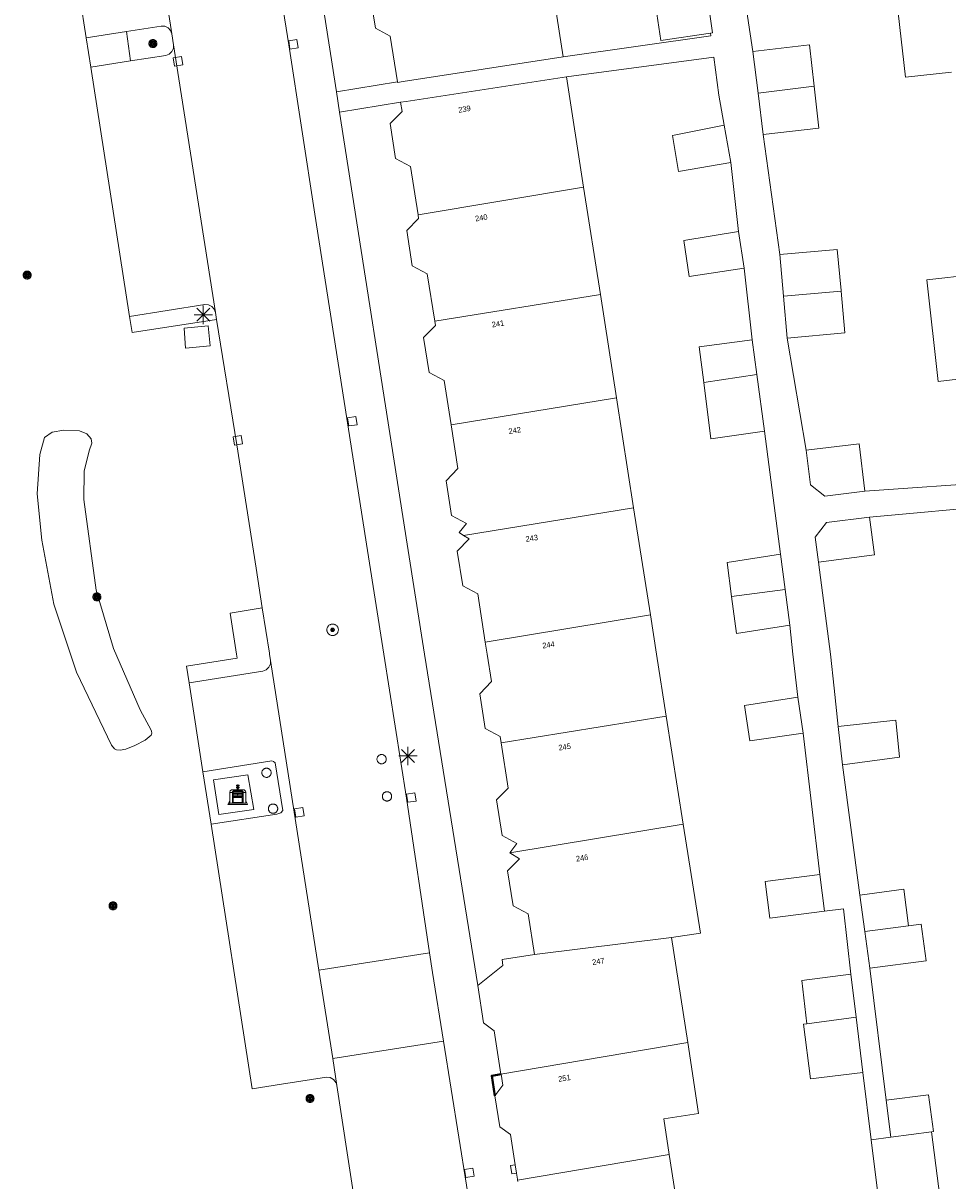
# Model space of a CAD drawing. Header units: metres. Extents: x 135779 to 137489, y 452643 to 455118.
# Tile 89 of 256: x 136139 to 136189, y 453372 to 453434. Entities that reach past the tile are written whole.
import ezdxf
from ezdxf.enums import TextEntityAlignment as Align

# ---------------------------------------------------------------- set-up
doc = ezdxf.new("R2010")
doc.units = ezdxf.units.M
for name, color, linetype, lineweight in [('KTop_BAK_Afval apart plaats', 96, 'Continuous', 13), ('KTop_BTD_Groenvoorziening', 62, 'Continuous', 13), ('KTop_NAR_Huisnummer tijdelijk (t)', 7, 'Continuous', 13), ('KTop_OTD_Gesloten verharding', 15, 'Continuous', 13), ('KTop_PAL_Afsluitpaal', 222, 'Continuous', 13), ('KTop_PAL_Lichtmast', 40, 'Continuous', 13), ('KTop_PND_Grondvlaksituatie van BAG-pand [tachy]', 1, 'Continuous', 13), ('KTop_PND_Pandscheiding', 40, 'Continuous', 13), ('KTop_PUT_Inspectie- of rioolput', 15, 'Continuous', 13), ('KTop_PUT_Kolk', 15, 'Continuous', 13), ('KTop_SHD_Muur', 15, 'Continuous', 13), ('KTop_SHD_Muur (l)', 15, 'Continuous', 40), ('KTop_VGO_Boom', 92, 'Continuous', 13), ('KTop_WGD_Parkeervlak', 251, 'Continuous', 13), ('KTop_WGD_Rijbaan_Lokale weg', 251, 'Continuous', 13), ('KTop_WGD_Rijbaan_Lokale weg_verkeersdrempel', 40, 'Continuous', 13), ('KTop_WGD_Voetpad', 251, 'Continuous', 13), ('KTop_WGD_Voetpad_achterpad', 251, 'Continuous', 13)]:
    doc.layers.add(name, color=color, linetype=linetype, lineweight=lineweight)
doc.styles.add('Style-ROVUCURSIEF', font='ROVUCURSIEF.shx')

# ---------------------------------------------------------------- blocks, each defined once
blk = doc.blocks.new('BAK_Afval_apart_plaats')
at = {"layer": 'KTop_BAK_Afval apart plaats'}
for p, q in [((-0.43, 0.141), (-0.425, 0.168)), ((-0.43, 0.118), (-0.43, 0.141)), ((-0.29, 0.118), (-0.43, 0.118)), ((-0.43, 0.118), (-0.43, -0.457)), ((-0.29, 0.118), (-0.43, 0.118)), ((-0.425, 0.168), (-0.416, 0.193)), ((-0.416, 0.193), (-0.403, 0.215)), ((-0.403, 0.215), (-0.384, 0.24)), ((-0.384, 0.24), (-0.364, 0.258)), ((-0.364, 0.258), (-0.342, 0.272)), ((-0.342, 0.272), (0, 0.272)), ((-0.282, 0.167), (-0.29, 0.146)), ((-0.282, 0.167), (-0.29, 0.146)), ((-0.29, 0.146), (-0.29, 0.118)), ((-0.29, 0.146), (-0.29, 0.118)), ((-0.29, -0.429), (-0.29, 0.118)), ((-0.29, 0.118), (-0.29, -0.429)), ((-0.273, 0.186), (-0.282, 0.167)), ((-0.273, 0.186), (-0.282, 0.167)), ((-0.248, 0.217), (-0.273, 0.186)), ((-0.248, 0.217), (-0.273, 0.186)), ((0.248, 0.217), (-0.248, 0.217)), ((0.248, 0.217), (-0.248, 0.217)), ((-0.242, 0.081), (-0.242, 0.153)), ((-0.242, 0.153), (0.242, 0.153)), ((0.242, 0.081), (-0.242, 0.081)), ((-0.242, 0.034), (-0.242, 0.081)), ((-0.242, 0.081), (0.242, 0.081)), ((-0.242, -0.059), (-0.242, 0.034)), ((-0.242, 0.034), (0.242, 0.034)), ((0.242, 0.034), (-0.242, 0.034)), ((-0.073, 0.513), (-0.072, 0.515)), ((-0.073, 0.513), (-0.073, 0.49)), ((-0.072, 0.511), (-0.073, 0.513)), ((-0.072, 0.511), (-0.073, 0.513)), ((-0.073, 0.49), (-0.072, 0.488)), ((-0.073, 0.399), (-0.073, 0.376)), ((-0.072, 0.397), (-0.073, 0.399)), ((-0.073, 0.376), (-0.072, 0.374)), ((-0.072, 0.515), (-0.071, 0.516)), ((-0.07, 0.51), (-0.072, 0.511)), ((-0.07, 0.51), (-0.072, 0.511)), ((-0.072, 0.488), (-0.07, 0.486)), ((-0.07, 0.396), (-0.072, 0.397)), ((-0.072, 0.374), (-0.07, 0.373)), ((-0.071, 0.516), (-0.07, 0.517)), ((-0.07, 0.517), (-0.067, 0.519)), ((-0.069, 0.509), (-0.07, 0.51)), ((-0.069, 0.509), (-0.07, 0.51)), ((-0.07, 0.486), (-0.069, 0.485)), ((-0.069, 0.395), (-0.07, 0.396)), ((-0.07, 0.373), (-0.069, 0.371)), ((-0.066, 0.507), (-0.069, 0.509)), ((-0.066, 0.507), (-0.069, 0.509)), ((-0.069, 0.485), (-0.066, 0.484)), ((-0.066, 0.394), (-0.069, 0.395)), ((-0.069, 0.371), (-0.066, 0.37)), ((-0.067, 0.519), (-0.065, 0.52)), ((-0.063, 0.506), (-0.066, 0.507)), ((-0.063, 0.506), (-0.066, 0.507)), ((-0.066, 0.484), (-0.063, 0.483)), ((-0.063, 0.392), (-0.066, 0.394)), ((-0.066, 0.37), (-0.063, 0.369)), ((-0.065, 0.52), (-0.061, 0.521)), ((-0.059, 0.505), (-0.063, 0.506)), ((-0.059, 0.505), (-0.063, 0.506)), ((-0.063, 0.483), (-0.059, 0.482)), ((-0.059, 0.391), (-0.063, 0.392)), ((-0.063, 0.369), (-0.059, 0.368)), ((-0.061, 0.521), (-0.055, 0.523)), ((-0.054, 0.504), (-0.059, 0.505)), ((-0.054, 0.504), (-0.059, 0.505)), ((-0.059, 0.482), (-0.054, 0.481)), ((-0.054, 0.39), (-0.059, 0.391)), ((-0.059, 0.368), (-0.054, 0.367)), ((-0.055, 0.523), (-0.049, 0.524)), ((-0.048, 0.503), (-0.054, 0.504)), ((-0.048, 0.503), (-0.054, 0.504)), ((-0.054, 0.481), (-0.048, 0.48)), ((-0.048, 0.389), (-0.054, 0.39)), ((-0.054, 0.367), (-0.048, 0.366)), ((-0.049, 0.524), (-0.043, 0.525)), ((-0.043, 0.502), (-0.048, 0.503)), ((-0.043, 0.502), (-0.048, 0.503)), ((-0.048, 0.48), (-0.043, 0.479)), ((-0.043, 0.388), (-0.048, 0.389)), ((-0.048, 0.366), (-0.043, 0.365)), ((-0.043, 0.525), (-0.035, 0.526)), ((-0.036, 0.501), (-0.043, 0.502)), ((-0.036, 0.501), (-0.043, 0.502)), ((-0.043, 0.479), (-0.036, 0.478)), ((-0.036, 0.388), (-0.043, 0.388)), ((-0.043, 0.365), (-0.036, 0.364)), ((-0.03, 0.501), (-0.036, 0.501)), ((-0.03, 0.501), (-0.036, 0.501)), ((-0.036, 0.478), (-0.03, 0.478)), ((-0.03, 0.387), (-0.036, 0.388)), ((-0.036, 0.364), (-0.03, 0.364)), ((-0.035, 0.526), (-0.029, 0.527)), ((-0.021, 0.5), (-0.03, 0.501)), ((-0.021, 0.5), (-0.03, 0.501)), ((-0.03, 0.478), (-0.028, 0.478)), ((-0.021, 0.387), (-0.03, 0.387)), ((-0.03, 0.364), (-0.028, 0.364)), ((-0.029, 0.527), (-0.023, 0.527)), ((-0.028, 0.478), (-0.021, 0.477)), ((-0.028, 0.468), (-0.028, 0.478)), ((-0.028, 0.478), (-0.021, 0.477)), ((-0.028, 0.4), (-0.028, 0.468)), ((-0.028, 0.468), (-0.021, 0.468)), ((-0.021, 0.468), (-0.028, 0.468)), ((-0.021, 0.4), (-0.028, 0.4)), ((-0.028, 0.364), (-0.021, 0.363)), ((-0.028, 0.355), (-0.028, 0.364)), ((-0.028, 0.364), (-0.021, 0.363)), ((-0.028, 0.272), (-0.028, 0.355)), ((-0.028, 0.355), (-0.021, 0.354)), ((-0.021, 0.354), (-0.028, 0.355)), ((0.028, 0.272), (-0.028, 0.272)), ((-0.023, 0.527), (-0.013, 0.528)), ((-0.014, 0.5), (-0.021, 0.5)), ((-0.014, 0.5), (-0.021, 0.5)), ((-0.021, 0.477), (-0.014, 0.477)), ((-0.021, 0.477), (-0.014, 0.477)), ((-0.021, 0.468), (-0.014, 0.468)), ((-0.014, 0.468), (-0.021, 0.468)), ((-0.014, 0.399), (-0.021, 0.4)), ((-0.014, 0.386), (-0.021, 0.387)), ((-0.021, 0.363), (-0.014, 0.363)), ((-0.021, 0.363), (-0.014, 0.363)), ((-0.021, 0.354), (-0.014, 0.354)), ((-0.014, 0.354), (-0.021, 0.354)), ((0, 0.5), (-0.014, 0.5)), ((0, 0.5), (-0.014, 0.5)), ((-0.014, 0.477), (0, 0.477)), ((-0.014, 0.477), (0, 0.477)), ((-0.014, 0.468), (0, 0.468)), ((0, 0.468), (-0.014, 0.468)), ((0, 0.399), (-0.014, 0.399)), ((0, 0.386), (-0.014, 0.386)), ((-0.014, 0.363), (0, 0.363)), ((-0.014, 0.363), (0, 0.363)), ((-0.014, 0.354), (0, 0.354)), ((0, 0.354), (-0.014, 0.354)), ((-0.013, 0.528), (-0.005, 0.528)), ((-0.005, 0.528), (0, 0.528)), ((0, 0.528), (0.005, 0.528)), ((0, 0.5), (0, 0.477)), ((0, 0.477), (0, 0.5)), ((0, 0.477), (0, 0.5)), ((0, 0.5), (0.014, 0.5)), ((0.014, 0.5), (0, 0.5)), ((0.014, 0.477), (0, 0.477)), ((0, 0.477), (0.014, 0.477)), ((0.014, 0.468), (0, 0.468)), ((0, 0.468), (0, 0.399)), ((0, 0.468), (0, 0.399)), ((0.014, 0.468), (0, 0.468)), ((0, 0.399), (0.014, 0.399)), ((0, 0.363), (0, 0.386)), ((0, 0.363), (0, 0.386)), ((0, 0.386), (0.014, 0.386)), ((0.014, 0.363), (0, 0.363)), ((0, 0.363), (0.014, 0.363)), ((0, 0.354), (0.014, 0.354)), ((0, 0.272), (0, 0.354)), ((0, 0.354), (0, 0.272)), ((0.014, 0.354), (0, 0.354)), ((0, 0.272), (0.342, 0.272)), ((0.028, 0.272), (0, 0.272)), ((0, 0.272), (0.028, 0.272)), ((0.005, 0.528), (0.013, 0.528)), ((0.013, 0.528), (0.023, 0.527)), ((0.014, 0.5), (0.021, 0.5)), ((0.021, 0.5), (0.014, 0.5)), ((0.021, 0.477), (0.014, 0.477)), ((0.014, 0.477), (0.021, 0.477)), ((0.021, 0.468), (0.014, 0.468)), ((0.021, 0.468), (0.014, 0.468)), ((0.014, 0.399), (0.021, 0.4)), ((0.014, 0.386), (0.021, 0.387)), ((0.021, 0.363), (0.014, 0.363)), ((0.014, 0.363), (0.021, 0.363)), ((0.014, 0.354), (0.021, 0.354)), ((0.021, 0.354), (0.014, 0.354)), ((0.021, 0.5), (0.03, 0.501)), ((0.03, 0.501), (0.021, 0.5)), ((0.028, 0.478), (0.021, 0.477)), ((0.021, 0.477), (0.028, 0.478)), ((0.021, 0.468), (0.028, 0.468)), ((0.028, 0.468), (0.021, 0.468)), ((0.028, 0.468), (0.021, 0.468)), ((0.021, 0.4), (0.028, 0.4)), ((0.021, 0.387), (0.03, 0.387)), ((0.028, 0.364), (0.021, 0.363)), ((0.021, 0.363), (0.028, 0.364)), ((0.021, 0.354), (0.028, 0.355)), ((0.028, 0.355), (0.021, 0.354)), ((0.023, 0.527), (0.029, 0.527)), ((0.03, 0.478), (0.028, 0.478)), ((0.028, 0.478), (0.028, 0.468)), ((0.028, 0.4), (0.028, 0.468)), ((0.03, 0.364), (0.028, 0.364)), ((0.028, 0.364), (0.028, 0.355)), ((0.028, 0.355), (0.028, 0.272)), ((0.029, 0.527), (0.035, 0.526)), ((0.03, 0.501), (0.036, 0.501)), ((0.036, 0.501), (0.03, 0.501)), ((0.036, 0.478), (0.03, 0.478)), ((0.03, 0.387), (0.036, 0.388)), ((0.036, 0.364), (0.03, 0.364)), ((0.035, 0.526), (0.043, 0.525)), ((0.036, 0.501), (0.043, 0.502)), ((0.043, 0.502), (0.036, 0.501)), ((0.043, 0.479), (0.036, 0.478)), ((0.036, 0.388), (0.043, 0.388)), ((0.043, 0.365), (0.036, 0.364)), ((0.043, 0.525), (0.049, 0.524)), ((0.043, 0.502), (0.048, 0.503)), ((0.048, 0.503), (0.043, 0.502)), ((0.048, 0.48), (0.043, 0.479)), ((0.043, 0.388), (0.048, 0.389)), ((0.048, 0.366), (0.043, 0.365)), ((0.048, 0.503), (0.054, 0.504)), ((0.054, 0.504), (0.048, 0.503)), ((0.054, 0.481), (0.048, 0.48)), ((0.048, 0.389), (0.054, 0.39)), ((0.054, 0.367), (0.048, 0.366)), ((0.049, 0.524), (0.055, 0.523)), ((0.054, 0.504), (0.059, 0.505)), ((0.059, 0.505), (0.054, 0.504)), ((0.059, 0.482), (0.054, 0.481)), ((0.054, 0.39), (0.059, 0.391)), ((0.059, 0.368), (0.054, 0.367)), ((0.055, 0.523), (0.061, 0.521)), ((0.059, 0.505), (0.063, 0.506)), ((0.063, 0.506), (0.059, 0.505)), ((0.063, 0.483), (0.059, 0.482)), ((0.059, 0.391), (0.063, 0.392)), ((0.063, 0.369), (0.059, 0.368)), ((0.061, 0.521), (0.065, 0.52)), ((0.063, 0.506), (0.066, 0.507)), ((0.066, 0.507), (0.063, 0.506)), ((0.066, 0.484), (0.063, 0.483)), ((0.063, 0.392), (0.066, 0.394)), ((0.066, 0.37), (0.063, 0.369)), ((0.065, 0.52), (0.067, 0.519)), ((0.066, 0.507), (0.069, 0.509)), ((0.069, 0.509), (0.066, 0.507)), ((0.069, 0.485), (0.066, 0.484)), ((0.066, 0.394), (0.069, 0.395)), ((0.069, 0.371), (0.066, 0.37)), ((0.067, 0.519), (0.07, 0.517)), ((0.069, 0.509), (0.07, 0.51)), ((0.07, 0.51), (0.069, 0.509)), ((0.07, 0.486), (0.069, 0.485)), ((0.069, 0.395), (0.07, 0.396)), ((0.07, 0.373), (0.069, 0.371)), ((0.07, 0.517), (0.071, 0.516)), ((0.07, 0.51), (0.072, 0.511)), ((0.072, 0.511), (0.07, 0.51)), ((0.072, 0.488), (0.07, 0.486)), ((0.07, 0.396), (0.072, 0.397)), ((0.072, 0.374), (0.07, 0.373)), ((0.071, 0.516), (0.072, 0.515)), ((0.072, 0.515), (0.073, 0.513)), ((0.072, 0.511), (0.073, 0.513)), ((0.073, 0.513), (0.072, 0.511)), ((0.073, 0.49), (0.072, 0.488)), ((0.072, 0.397), (0.073, 0.399)), ((0.073, 0.376), (0.072, 0.374)), ((0.073, 0.513), (0.073, 0.49)), ((0.073, 0.399), (0.073, 0.376)), ((0.242, 0.153), (0.242, 0.081)), ((0.242, 0.081), (0.242, 0.034)), ((0.242, 0.034), (0.242, -0.059)), ((0.273, 0.186), (0.248, 0.217)), ((0.273, 0.186), (0.248, 0.217)), ((0.282, 0.167), (0.273, 0.186)), ((0.282, 0.167), (0.273, 0.186)), ((0.29, 0.146), (0.282, 0.167)), ((0.29, 0.146), (0.282, 0.167)), ((0.29, 0.118), (0.29, 0.146)), ((0.29, 0.118), (0.29, 0.146)), ((0.43, 0.118), (0.29, 0.118)), ((0.29, 0.118), (0.29, -0.429)), ((0.43, 0.118), (0.29, 0.118)), ((0.29, -0.429), (0.29, 0.118)), ((0.342, 0.272), (0.364, 0.258)), ((0.364, 0.258), (0.384, 0.24)), ((0.384, 0.24), (0.403, 0.215)), ((0.403, 0.215), (0.416, 0.193)), ((0.416, 0.193), (0.425, 0.168)), ((0.425, 0.168), (0.43, 0.141)), ((0.43, 0.141), (0.43, 0.118)), ((0.43, -0.457), (0.43, 0.118)), ((-0.528, -0.528), (-0.43, -0.332)), ((0.528, -0.528), (-0.528, -0.528)), ((-0.43, -0.332), (-0.43, -0.457)), ((-0.43, -0.457), (0.43, -0.457)), ((-0.43, -0.457), (0.43, -0.457)), ((0.29, -0.429), (-0.29, -0.429)), ((-0.29, -0.429), (0.29, -0.429)), ((0.242, -0.059), (-0.242, -0.059)), ((-0.242, -0.059), (-0.242, -0.092)), ((0.242, -0.059), (-0.242, -0.059)), ((-0.242, -0.092), (0.242, -0.092)), ((-0.242, -0.11), (-0.242, -0.092)), ((-0.242, -0.092), (0.242, -0.092)), ((0.242, -0.11), (-0.242, -0.11)), ((0.242, -0.11), (-0.242, -0.11)), ((-0.242, -0.147), (0.242, -0.147)), ((-0.242, -0.41), (-0.242, -0.147)), ((0.242, -0.41), (-0.242, -0.41)), ((0.242, -0.11), (0.242, -0.059)), ((0.242, -0.092), (0.242, -0.11)), ((0.242, -0.092), (0.242, -0.11)), ((0.242, -0.147), (0.242, -0.41)), ((0.43, -0.457), (0.43, -0.332)), ((0.43, -0.332), (0.528, -0.528))]:
    blk.add_line(p, q, dxfattribs=at)
at = {"layer": 'KTop_BAK_Afval apart plaats', "flags": 128}
blk.add_lwpolyline([(0.029, 0.413), (0.035, 0.412), (0.043, 0.411), (0.049, 0.41), (0.055, 0.409), (0.061, 0.407), (0.065, 0.406), (0.067, 0.405), (0.07, 0.403), (0.071, 0.402), (0.072, 0.401), (0.073, 0.399), (0.072, 0.397), (0.07, 0.396), (0.069, 0.395), (0.066, 0.394), (0.063, 0.392), (0.059, 0.391), (0.054, 0.39), (0.048, 0.389), (0.043, 0.388), (0.036, 0.388), (0.03, 0.387), (0.021, 0.387), (0.014, 0.386), (0, 0.386), (-0.014, 0.386), (-0.021, 0.387), (-0.03, 0.387), (-0.036, 0.388), (-0.043, 0.388), (-0.048, 0.389), (-0.054, 0.39), (-0.059, 0.391), (-0.063, 0.392), (-0.066, 0.394), (-0.069, 0.395), (-0.07, 0.396), (-0.072, 0.397), (-0.073, 0.399), (-0.072, 0.401), (-0.071, 0.402), (-0.07, 0.403), (-0.067, 0.405), (-0.065, 0.406), (-0.061, 0.407), (-0.055, 0.409), (-0.049, 0.41), (-0.043, 0.411), (-0.035, 0.412), (-0.029, 0.413), (-0.028, 0.413), (-0.028, 0.4), (-0.021, 0.4), (-0.014, 0.399), (0, 0.399), (0.014, 0.399), (0.021, 0.4), (0.028, 0.4), (0.028, 0.413), (0.029, 0.413), (0.028, 0.413)], dxfattribs=at)
at = {"layer": 'KTop_BAK_Afval apart plaats'}
for p in [(0, 0), (-0.43, -0.457)]:
    blk.add_point(p, dxfattribs=at)
blk = doc.blocks.new('PAL_Lichtmast')
at = {"layer": 'KTop_PAL_Lichtmast'}
for p, q in [((-0.354, -0.354), (0.354, 0.354)), ((0.354, -0.354), (-0.354, 0.354)), ((0, -0.5), (0, 0.5)), ((-0.5, 0), (0.5, 0))]:
    blk.add_line(p, q, dxfattribs=at)
blk = doc.blocks.new('PAL_Afsluitpaal')
at = {"layer": 'KTop_PAL_Afsluitpaal', "flags": 128}
blk.add_lwpolyline([(0.25, 0), (0.249, 0.026), (0.245, 0.052), (0.238, 0.077), (0.228, 0.102), (0.217, 0.125), (0.202, 0.147), (0.186, 0.167), (0.167, 0.186), (0.147, 0.202), (0.125, 0.217), (0.102, 0.228), (0.077, 0.238), (0.052, 0.245), (0.026, 0.249), (0, 0.25), (-0.026, 0.249), (-0.052, 0.245), (-0.077, 0.238), (-0.102, 0.228), (-0.125, 0.217), (-0.147, 0.202), (-0.167, 0.186), (-0.186, 0.167), (-0.202, 0.147), (-0.217, 0.125), (-0.228, 0.102), (-0.238, 0.077), (-0.245, 0.052), (-0.249, 0.026), (-0.25, 0), (-0.249, -0.026), (-0.245, -0.052), (-0.238, -0.077), (-0.228, -0.102), (-0.217, -0.125), (-0.202, -0.147), (-0.186, -0.167), (-0.167, -0.186), (-0.147, -0.202), (-0.125, -0.217), (-0.102, -0.228), (-0.077, -0.238), (-0.052, -0.245), (-0.026, -0.249), (0, -0.25), (0.026, -0.249), (0.052, -0.245), (0.077, -0.238), (0.102, -0.228), (0.125, -0.217), (0.147, -0.202), (0.167, -0.186), (0.186, -0.167), (0.202, -0.147), (0.217, -0.125), (0.228, -0.102), (0.238, -0.077), (0.245, -0.052), (0.249, -0.026), (0.25, 0)], dxfattribs=at)
blk = doc.blocks.new('PUT_Inspectie-_of_rioolput')
at = {"layer": 'KTop_PUT_Inspectie- of rioolput', "flags": 128}
for points in [[(0.31, 0), (0.308, 0.032), (0.303, 0.064), (0.294, 0.095), (0.283, 0.126), (0.268, 0.155), (0.25, 0.182), (0.23, 0.207), (0.207, 0.23), (0.182, 0.25), (0.154, 0.268), (0.126, 0.283), (0.095, 0.294), (0.064, 0.303), (0.032, 0.308), (0, 0.309), (-0.032, 0.308), (-0.064, 0.303), (-0.096, 0.294), (-0.126, 0.283), (-0.155, 0.268), (-0.182, 0.25), (-0.207, 0.23), (-0.23, 0.207), (-0.25, 0.182), (-0.268, 0.154), (-0.283, 0.126), (-0.294, 0.095), (-0.303, 0.064), (-0.308, 0.032), (-0.309, 0), (-0.308, -0.032), (-0.303, -0.064), (-0.294, -0.096), (-0.283, -0.126), (-0.268, -0.155), (-0.25, -0.182), (-0.23, -0.207), (-0.207, -0.23), (-0.182, -0.25), (-0.155, -0.268), (-0.126, -0.283), (-0.096, -0.294), (-0.064, -0.303), (-0.032, -0.308), (0, -0.309), (0.032, -0.308), (0.064, -0.303), (0.095, -0.294), (0.126, -0.283), (0.155, -0.268), (0.182, -0.25), (0.207, -0.23), (0.23, -0.207), (0.25, -0.182), (0.268, -0.155), (0.283, -0.126), (0.294, -0.096), (0.303, -0.064), (0.308, -0.032), (0.31, 0)], [(0.095, 0), (0.094, 0.009), (0.092, 0.019), (0.09, 0.029), (0.086, 0.038), (0.082, 0.047), (0.076, 0.055), (0.07, 0.063), (0.063, 0.07), (0.055, 0.076), (0.047, 0.082), (0.038, 0.086), (0.029, 0.09), (0.019, 0.092), (0.009, 0.094), (0, 0.094), (-0.01, 0.094), (-0.02, 0.092), (-0.029, 0.09), (-0.039, 0.086), (-0.048, 0.082), (-0.056, 0.076), (-0.064, 0.07), (-0.071, 0.063), (-0.077, 0.055), (-0.082, 0.047), (-0.087, 0.038), (-0.09, 0.029), (-0.093, 0.019), (-0.094, 0.009), (-0.095, 0), (-0.094, -0.01), (-0.093, -0.02), (-0.09, -0.029), (-0.087, -0.039), (-0.082, -0.048), (-0.077, -0.056), (-0.071, -0.064), (-0.064, -0.071), (-0.056, -0.077), (-0.047, -0.082), (-0.039, -0.087), (-0.029, -0.09), (-0.02, -0.093), (-0.01, -0.094), (0, -0.095), (0.009, -0.094), (0.019, -0.093), (0.029, -0.09), (0.038, -0.087), (0.047, -0.082), (0.055, -0.077), (0.063, -0.071), (0.07, -0.064), (0.076, -0.056), (0.082, -0.047), (0.086, -0.039), (0.09, -0.029), (0.092, -0.02), (0.094, -0.01), (0.095, 0)], [(0.035, 0), (0.034, 0.003), (0.034, 0.007), (0.033, 0.01), (0.031, 0.014), (0.03, 0.017), (0.028, 0.02), (0.026, 0.023), (0.023, 0.026), (0.02, 0.028), (0.017, 0.03), (0.014, 0.031), (0.01, 0.033), (0.007, 0.034), (0.003, 0.034), (0, 0.034), (-0.004, 0.034), (-0.007, 0.034), (-0.011, 0.033), (-0.014, 0.031), (-0.018, 0.03), (-0.021, 0.028), (-0.023, 0.026), (-0.026, 0.023), (-0.028, 0.02), (-0.03, 0.017), (-0.032, 0.014), (-0.033, 0.01), (-0.034, 0.007), (-0.035, 0.003), (-0.035, 0), (-0.035, -0.004), (-0.034, -0.007), (-0.033, -0.011), (-0.032, -0.014), (-0.03, -0.018), (-0.028, -0.021), (-0.026, -0.023), (-0.023, -0.026), (-0.021, -0.028), (-0.017, -0.03), (-0.014, -0.032), (-0.011, -0.033), (-0.007, -0.034), (-0.004, -0.035), (0, -0.035), (0.003, -0.035), (0.007, -0.034), (0.01, -0.033), (0.014, -0.032), (0.017, -0.03), (0.02, -0.028), (0.023, -0.026), (0.026, -0.023), (0.028, -0.021), (0.03, -0.017), (0.031, -0.014), (0.033, -0.011), (0.034, -0.007), (0.034, -0.004), (0.035, 0)], [(0.01, 0.02), (0.007, 0.02), (0.005, 0.021), (0.003, 0.022), (0.001, 0.022), (-0.001, 0.022), (-0.004, 0.022), (-0.006, 0.021), (-0.008, 0.02), (-0.01, 0.019), (-0.012, 0.018), (-0.014, 0.017), (-0.016, 0.015), (-0.017, 0.013), (-0.019, 0.012), (-0.02, 0.009), (-0.021, 0.007), (-0.022, 0.005), (-0.022, 0.003), (-0.022, 0.001), (-0.022, -0.001), (-0.022, -0.004), (-0.022, -0.006), (-0.021, -0.008), (-0.02, -0.01), (-0.019, -0.012), (-0.017, -0.014), (-0.016, -0.016), (-0.014, -0.017), (-0.012, -0.019), (-0.01, -0.02), (-0.008, -0.021), (-0.006, -0.022), (-0.003, -0.022), (-0.001, -0.022), (0.001, -0.022), (0.003, -0.022), (0.005, -0.022), (0.008, -0.021), (0.01, -0.02), (0.012, -0.019), (0.014, -0.017), (0.015, -0.016), (0.017, -0.014), (0.018, -0.012), (0.02, -0.01), (0.02, -0.008), (0.021, -0.006), (0.022, -0.003), (0.022, -0.001), (0.022, 0.001), (0.022, 0.003), (0.021, 0.005), (0.02, 0.008), (0.019, 0.01), (0.018, 0.012), (0.017, 0.014), (0.015, 0.015), (0.013, 0.017), (0.012, 0.018), (0.01, 0.02)]]:
    blk.add_lwpolyline(points, dxfattribs=at)
blk = doc.blocks.new('PUT_Kolk')
at = {"layer": 'KTop_PUT_Kolk', "flags": 128}
blk.add_lwpolyline([(0.225, -0.225), (0.225, 0.225), (-0.225, 0.225), (-0.225, -0.225), (0.225, -0.225)], dxfattribs=at)
blk = doc.blocks.new('VGO_Boom')
at = {"layer": 'KTop_VGO_Boom', "flags": 128}
for points in [[(0.215, 0), (0.214, 0.022), (0.21, 0.045), (0.204, 0.066), (0.196, 0.087), (0.186, 0.108), (0.174, 0.126), (0.16, 0.144), (0.144, 0.16), (0.126, 0.174), (0.107, 0.186), (0.087, 0.196), (0.066, 0.204), (0.045, 0.21), (0.022, 0.214), (-0.001, 0.215), (-0.023, 0.214), (-0.045, 0.21), (-0.067, 0.204), (-0.088, 0.196), (-0.108, 0.186), (-0.127, 0.174), (-0.144, 0.16), (-0.16, 0.144), (-0.174, 0.126), (-0.187, 0.107), (-0.197, 0.087), (-0.205, 0.066), (-0.211, 0.045), (-0.214, 0.022), (-0.215, -0.001), (-0.214, -0.023), (-0.211, -0.045), (-0.205, -0.067), (-0.197, -0.088), (-0.187, -0.108), (-0.174, -0.127), (-0.16, -0.144), (-0.144, -0.16), (-0.127, -0.174), (-0.108, -0.187), (-0.088, -0.197), (-0.067, -0.205), (-0.045, -0.211), (-0.023, -0.214), (0, -0.215), (0.022, -0.214), (0.045, -0.211), (0.066, -0.205), (0.087, -0.197), (0.108, -0.187), (0.126, -0.174), (0.144, -0.16), (0.16, -0.144), (0.174, -0.127), (0.186, -0.108), (0.196, -0.088), (0.204, -0.067), (0.21, -0.045), (0.214, -0.023), (0.215, -0.001)], [(0.155, 0), (0.154, 0.016), (0.152, 0.032), (0.147, 0.048), (0.142, 0.063), (0.134, 0.078), (0.125, 0.091), (0.115, 0.104), (0.104, 0.115), (0.091, 0.125), (0.077, 0.134), (0.063, 0.142), (0.048, 0.147), (0.032, 0.152), (0.016, 0.154), (-0.001, 0.155), (-0.017, 0.154), (-0.033, 0.152), (-0.048, 0.147), (-0.064, 0.142), (-0.078, 0.134), (-0.092, 0.125), (-0.104, 0.115), (-0.116, 0.104), (-0.126, 0.091), (-0.135, 0.077), (-0.142, 0.063), (-0.148, 0.048), (-0.152, 0.032), (-0.155, 0.016), (-0.155, -0.001), (-0.155, -0.017), (-0.152, -0.033), (-0.148, -0.048), (-0.142, -0.064), (-0.135, -0.078), (-0.126, -0.092), (-0.116, -0.104), (-0.104, -0.116), (-0.092, -0.126), (-0.078, -0.135), (-0.064, -0.142), (-0.048, -0.148), (-0.033, -0.152), (-0.017, -0.155), (0, -0.155), (0.016, -0.155), (0.032, -0.152), (0.048, -0.148), (0.063, -0.142), (0.078, -0.135), (0.091, -0.126), (0.104, -0.116), (0.115, -0.104), (0.125, -0.092), (0.134, -0.078), (0.142, -0.064), (0.147, -0.048), (0.152, -0.033), (0.154, -0.017), (0.155, -0.001)], [(0.095, 0), (0.094, 0.01), (0.093, 0.02), (0.09, 0.029), (0.087, 0.039), (0.082, 0.048), (0.077, 0.056), (0.071, 0.064), (0.064, 0.071), (0.056, 0.077), (0.047, 0.082), (0.039, 0.087), (0.029, 0.09), (0.02, 0.093), (0.01, 0.094), (-0.001, 0.095), (-0.01, 0.094), (-0.02, 0.093), (-0.03, 0.09), (-0.039, 0.087), (-0.048, 0.082), (-0.056, 0.077), (-0.064, 0.071), (-0.071, 0.064), (-0.077, 0.056), (-0.083, 0.047), (-0.087, 0.039), (-0.091, 0.029), (-0.093, 0.02), (-0.095, 0.01), (-0.095, -0.001), (-0.095, -0.01), (-0.093, -0.02), (-0.091, -0.03), (-0.087, -0.039), (-0.083, -0.048), (-0.077, -0.056), (-0.071, -0.064), (-0.064, -0.071), (-0.056, -0.077), (-0.048, -0.083), (-0.039, -0.087), (-0.03, -0.091), (-0.02, -0.093), (-0.01, -0.095), (0, -0.095), (0.01, -0.095), (0.02, -0.093), (0.029, -0.091), (0.039, -0.087), (0.048, -0.083), (0.056, -0.077), (0.064, -0.071), (0.071, -0.064), (0.077, -0.056), (0.082, -0.048), (0.087, -0.039), (0.09, -0.03), (0.093, -0.02), (0.094, -0.01), (0.095, -0.001)], [(0.035, 0), (0.035, 0.004), (0.034, 0.007), (0.033, 0.011), (0.032, 0.014), (0.03, 0.018), (0.028, 0.021), (0.026, 0.023), (0.023, 0.026), (0.021, 0.028), (0.017, 0.03), (0.014, 0.032), (0.011, 0.033), (0.007, 0.034), (0.004, 0.035), (-0.001, 0.035), (-0.004, 0.035), (-0.008, 0.034), (-0.011, 0.033), (-0.015, 0.032), (-0.018, 0.03), (-0.021, 0.028), (-0.024, 0.026), (-0.027, 0.023), (-0.029, 0.021), (-0.031, 0.017), (-0.032, 0.014), (-0.034, 0.011), (-0.035, 0.007), (-0.035, 0.004), (-0.035, -0.001), (-0.035, -0.004), (-0.035, -0.008), (-0.034, -0.011), (-0.032, -0.015), (-0.031, -0.018), (-0.029, -0.021), (-0.027, -0.024), (-0.024, -0.027), (-0.021, -0.029), (-0.018, -0.031), (-0.015, -0.032), (-0.011, -0.034), (-0.008, -0.035), (-0.004, -0.035), (0, -0.035), (0.004, -0.035), (0.007, -0.035), (0.011, -0.034), (0.014, -0.032), (0.018, -0.031), (0.021, -0.029), (0.023, -0.027), (0.026, -0.024), (0.028, -0.021), (0.03, -0.018), (0.032, -0.015), (0.033, -0.011), (0.034, -0.008), (0.035, -0.004), (0.035, 0)]]:
    blk.add_lwpolyline(points, dxfattribs=at)

msp = doc.modelspace()

# ---------------------------------------------------------------- linework, layer by layer
at = {"layer": 'KTop_BTD_Groenvoorziening', "flags": 128}
msp.add_lwpolyline([(136141.684, 453399.027), (136143.569, 453395.099), (136143.73, 453394.895), (136143.844, 453394.852), (136144.04, 453394.836), (136144.331, 453394.879), (136144.818, 453395.08), (136145.376, 453395.374), (136145.706, 453395.637), (136145.745, 453395.739), (136145.725, 453395.857), (136145.706, 453395.916), (136145.109, 453397), (136143.679, 453400.299), (136142.752, 453403.441), (136142.077, 453408.311), (136142.092, 453409.85), (136142.359, 453410.934), (136142.507, 453411.345), (136142.483, 453411.576), (136142.246, 453411.847), (136141.841, 453412.018), (136141.008, 453412.05), (136140.38, 453411.94), (136139.972, 453411.657), (136139.72, 453410.746), (136139.563, 453408.625), (136139.815, 453406.127), (136140.474, 453402.687), (136141.684, 453399.027)], dxfattribs=at)
at = {"layer": 'KTop_OTD_Gesloten verharding', "flags": 128}
msp.add_lwpolyline([(136147.479, 453417.54), (136148.767, 453417.657), (136148.872, 453416.591), (136147.549, 453416.451), (136147.479, 453417.54)], dxfattribs=at)
at = {"layer": 'KTop_PND_Grondvlaksituatie van BAG-pand [tachy]', "flags": 128}
for points in [[(136167.863, 453432.139), (136166.964, 453437.905)], [(136188.097, 453436.84), (136185.631, 453436.556), (136186.267, 453431.032), (136188.733, 453431.316)], [(136157.812, 453436.393), (136158.101, 453436.21), (136157.465, 453435.555), (136157.756, 453433.678), (136158.562, 453433.247), (136158.944, 453430.785)], [(136175.466, 453436.302), (136172.68, 453435.893), (136173.108, 453433.005), (136175.783, 453433.402)], [(136175.783, 453433.402), (136175.893, 453433.418), (136175.466, 453436.302)], [(136181.358, 453430.553), (136181.11, 453432.779), (136178.061, 453432.413)], [(136158.944, 453430.785), (136158.948, 453430.757), (136159.244, 453430.803), (136167.863, 453432.139)], [(136178.061, 453432.413), (136178.336, 453430.18)], [(136168.03, 453431.063), (136159.409, 453429.734), (136159.113, 453429.688)], [(136168.956, 453425.12), (136168.03, 453431.063)], [(136178.611, 453427.948), (136181.61, 453428.295), (136181.358, 453430.553)], [(136159.113, 453429.688), (136159.191, 453429.186), (136158.551, 453428.542), (136158.84, 453426.664), (136159.646, 453426.232), (136160.051, 453423.627)], [(136178.336, 453430.18), (136178.611, 453427.948)], [(136176.523, 453428.449), (136174.628, 453428.072), (136173.739, 453427.895), (136174.056, 453425.958), (136176.876, 453426.451)], [(136176.876, 453426.451), (136176.523, 453428.449)], [(136169.856, 453419.354), (136168.956, 453425.12)], [(136160.051, 453423.627), (136160.082, 453423.427), (136159.445, 453422.781), (136159.741, 453420.895), (136160.548, 453420.466), (136160.949, 453417.916)], [(136177.293, 453422.729), (136174.339, 453422.243), (136174.637, 453420.312), (136177.597, 453420.76)], [(136177.597, 453420.76), (136177.293, 453422.729)], [(136182.81, 453419.52), (136182.806, 453419.569), (136182.591, 453421.76), (136179.516, 453421.502)], [(136179.516, 453421.502), (136179.712, 453419.25)], [(136189.983, 453420.431), (136187.419, 453420.136), (136188.031, 453414.666), (136190.612, 453414.963)], [(136170.724, 453413.784), (136169.856, 453419.354)], [(136179.712, 453419.25), (136179.907, 453416.999)], [(136179.907, 453416.999), (136183.008, 453417.288), (136182.81, 453419.52)], [(136160.949, 453417.916), (136160.986, 453417.682), (136160.35, 453417.025), (136160.646, 453415.15), (136161.452, 453414.721), (136161.827, 453412.337)], [(136178.027, 453416.911), (136175.168, 453416.526), (136175.413, 453414.613)], [(136178.278, 453415.034), (136178.027, 453416.911)], [(136178.685, 453411.995), (136178.278, 453415.034)], [(136175.413, 453414.613), (136175.8, 453411.585), (136178.685, 453411.995)], [(136171.646, 453407.87), (136170.724, 453413.784)], [(136161.827, 453412.337), (136162.198, 453409.983), (136161.562, 453409.328), (136161.857, 453407.452), (136162.664, 453407.022), (136162.264, 453406.535), (136162.497, 453406.389)], [(136184.083, 453408.771), (136183.773, 453411.312), (136180.927, 453410.971)], [(136180.927, 453410.971), (136181.148, 453409.113), (136181.925, 453408.504), (136184.083, 453408.771)], [(136172.545, 453402.104), (136171.646, 453407.87)], [(136184.328, 453407.375), (136182.017, 453407.075), (136181.413, 453406.291), (136181.587, 453404.952)], [(136181.587, 453404.952), (136184.592, 453405.342), (136184.328, 453407.375)], [(136162.497, 453406.389), (136162.793, 453406.203), (136162.157, 453405.546), (136162.453, 453403.671), (136163.259, 453403.242), (136163.67, 453400.636)], [(136179.544, 453405.382), (136176.669, 453404.933), (136176.911, 453403.1)], [(136179.791, 453403.472), (136179.544, 453405.382)], [(136180.038, 453401.562), (136179.791, 453403.472)], [(136176.911, 453403.1), (136177.172, 453401.115), (136180.038, 453401.562)], [(136173.398, 453396.664), (136172.875, 453400), (136172.545, 453402.104)], [(136163.67, 453400.636), (136163.77, 453400), (136164.003, 453398.525), (136163.368, 453397.869), (136163.663, 453395.993), (136164.469, 453395.563), (136164.522, 453395.225)], [(136180.474, 453397.676), (136177.601, 453397.233), (136177.901, 453395.327), (136180.762, 453395.745)], [(136180.762, 453395.745), (136180.474, 453397.676)], [(136174.313, 453390.842), (136173.398, 453396.664)], [(136182.873, 453394.034), (136185.949, 453394.451), (136185.751, 453396.44), (136182.649, 453396.104)], [(136182.649, 453396.104), (136182.873, 453394.034)], [(136164.522, 453395.225), (136164.905, 453392.79), (136164.268, 453392.154), (136164.568, 453390.249), (136165.373, 453389.819), (136164.983, 453389.308)], [(136173.684, 453384.748), (136175.234, 453384.992), (136174.313, 453390.842)], [(136164.983, 453389.308), (136165.503, 453388.99), (136164.869, 453388.334), (136165.164, 453386.459), (136165.97, 453386.029), (136166.314, 453383.837)], [(136181.665, 453388.148), (136178.722, 453387.768), (136178.965, 453385.799), (136181.901, 453386.167)], [(136181.901, 453386.167), (136181.665, 453388.148)], [(136186.432, 453385.389), (136186.167, 453387.35), (136183.811, 453387.034)], [(136183.811, 453387.034), (136184.076, 453385.071)], [(136184.341, 453383.108), (136187.373, 453383.5), (136187.1, 453385.479), (136186.432, 453385.389)], [(136174.554, 453379.106), (136173.684, 453384.748)], [(136184.076, 453385.071), (136184.341, 453383.108)], [(136166.314, 453383.837), (136164.575, 453383.566), (136164.604, 453383.247), (136163.265, 453382.169)], [(136183.324, 453382.783), (136180.686, 453382.439), (136180.965, 453380.108)], [(136183.611, 453380.471), (136183.324, 453382.783)], [(136163.265, 453382.169), (136163.579, 453380.154), (136164.15, 453379.737), (136164.513, 453377.403)], [(136183.979, 453377.498), (136183.611, 453380.471)], [(136180.965, 453380.108), (136180.787, 453380.084), (136181.151, 453377.143), (136183.979, 453377.498)], [(136173.561, 453373.083), (136173.265, 453375), (136175.143, 453375.29), (136174.554, 453379.106)], [(136164.514, 453377.396), (136164.607, 453376.804), (136164.19, 453376.233)], [(136164.513, 453377.403), (136164.514, 453377.396)], [(136164.19, 453376.233), (136164.448, 453374.573), (136165.02, 453374.146), (136165.272, 453372.526)], [(136187.663, 453374.307), (136187.765, 453374.313), (136187.51, 453376.282), (136185.222, 453376.007)], [(136185.222, 453376.007), (136185.483, 453374.012)], [(136188.351, 453369.015), (136187.663, 453374.307)], [(136185.483, 453374.012), (136184.415, 453373.871)], [(136184.415, 453373.871), (136184.837, 453370.557)], [(136174.411, 453367.577), (136173.561, 453373.083)], [(136165.342, 453372.076), (136165.272, 453372.526)], [(136165.342, 453372.076), (136165.392, 453371.753), (136165.4, 453371.704)], [(136165.4, 453371.704), (136165.413, 453371.619)]]:
    msp.add_lwpolyline(points, dxfattribs=at)
at = {"layer": 'KTop_PND_Pandscheiding', "flags": 128}
for points in [[(136181.358, 453430.553), (136178.336, 453430.18)], [(136168.956, 453425.12), (136160.051, 453423.627)], [(136160.949, 453417.916), (136169.856, 453419.354)], [(136182.81, 453419.52), (136179.712, 453419.25)], [(136175.413, 453414.613), (136178.278, 453415.034)], [(136161.827, 453412.337), (136170.724, 453413.784)], [(136171.646, 453407.87), (136162.497, 453406.389)], [(136179.791, 453403.472), (136176.911, 453403.1)], [(136163.67, 453400.636), (136172.545, 453402.104)], [(136164.522, 453395.225), (136173.398, 453396.664)], [(136174.313, 453390.842), (136164.983, 453389.308)], [(136186.432, 453385.389), (136184.076, 453385.071)], [(136173.684, 453384.748), (136166.314, 453383.837)], [(136183.611, 453380.471), (136180.965, 453380.108)], [(136164.513, 453377.403), (136174.554, 453379.106)], [(136185.483, 453374.012), (136187.663, 453374.307)], [(136165.4, 453371.704), (136173.561, 453373.083)]]:
    msp.add_lwpolyline(points, dxfattribs=at)
at = {"layer": 'KTop_SHD_Muur', "flags": 128}
msp.add_lwpolyline([(136165.272, 453372.526), (136165.018, 453372.486), (136165.088, 453372.036), (136165.342, 453372.076)], dxfattribs=at)
at = {"layer": 'KTop_SHD_Muur (l)', "flags": 128}
msp.add_lwpolyline([(136164.19, 453376.233), (136164.02, 453377.319), (136164.514, 453377.396)], dxfattribs=at)
at = {"layer": 'KTop_WGD_Parkeervlak', "flags": 128}
for points in [[(136142.205, 453433.159), (136140.496, 453444.115)], [(136146.808, 453433.37), (136146.747, 453433.544), (136146.615, 453433.692), (136146.436, 453433.778), (136146.237, 453433.787), (136144.371, 453433.496)], [(136144.59, 453431.911), (136146.483, 453432.206), (136146.669, 453432.275), (136146.814, 453432.411), (136146.894, 453432.593), (136146.9, 453432.775)], [(136144.543, 453418.17), (136142.452, 453431.578)], [(136148.482, 453393.668), (136147.739, 453398.46)], [(136155.693, 453376.784), (136155.642, 453376.938), (136155.513, 453377.106), (136155.332, 453377.214), (136155.123, 453377.248), (136152.719, 453376.861), (136151.126, 453376.605), (136148.919, 453390.845)]]:
    msp.add_lwpolyline(points, dxfattribs=at)
at = {"layer": 'KTop_WGD_Rijbaan_Lokale weg', "flags": 128}
for points in [[(136160.676, 453383.93), (136159.438, 453392.244), (136158.219, 453400), (136157.342, 453405.577), (136154.498, 453423.669), (136153.104, 453432.775), (136148.792, 453459.756)], [(136146.808, 453433.37), (136144.962, 453445.315)], [(136146.9, 453432.775), (136146.808, 453433.37)], [(136149.158, 453418.386), (136146.9, 453432.775)], [(136149.158, 453418.386), (136149.22, 453418.003)], [(136151.677, 453402.495), (136151.343, 453404.632), (136150.308, 453411.261), (136149.22, 453418.003)], [(136151.677, 453402.495), (136152.059, 453400.053), (136152.067, 453400), (136152.121, 453399.654)], [(136154.722, 453383.004), (136152.121, 453399.654)], [(136154.722, 453383.004), (136160.676, 453383.93)], [(136161.423, 453379.18), (136155.464, 453378.25)], [(136173.004, 453305.425), (136172.066, 453311.19), (136170.344, 453321.961), (136165.785, 453351.711), (136164.311, 453361.092), (136161.423, 453379.18)], [(136155.693, 453376.784), (136155.464, 453378.25)], [(136156.568, 453371.074), (136155.693, 453376.784)]]:
    msp.add_lwpolyline(points, dxfattribs=at)
at = {"layer": 'KTop_WGD_Rijbaan_Lokale weg_verkeersdrempel', "flags": 128}
for points in [[(136161.423, 453379.18), (136160.835, 453382.865), (136160.676, 453383.93)], [(136155.464, 453378.25), (136154.722, 453383.004)]]:
    msp.add_lwpolyline(points, dxfattribs=at)
at = {"layer": 'KTop_WGD_Voetpad', "flags": 128}
for points in [[(136155.659, 453430.249), (136148.936, 453473.358), (136148.945, 453473.585), (136149.031, 453473.796), (136149.184, 453473.964), (136149.386, 453474.07), (136149.48, 453474.092), (136149.885, 453474.155)], [(136142.205, 453433.159), (136144.371, 453433.496)], [(136144.371, 453433.496), (136144.59, 453431.911)], [(136142.452, 453431.578), (136142.205, 453433.159)], [(136144.59, 453431.911), (136142.452, 453431.578)], [(136155.659, 453430.249), (136155.821, 453429.157)], [(136163.265, 453382.169), (136160.404, 453400), (136159.475, 453405.913), (136155.821, 453429.157)], [(136144.543, 453418.17), (136148.588, 453418.8), (136148.787, 453418.791), (136148.966, 453418.705), (136149.098, 453418.556), (136149.158, 453418.386)], [(136149.22, 453418.003), (136144.679, 453417.295), (136144.543, 453418.17)], [(136147.739, 453398.46), (136147.599, 453399.351), (136150.318, 453399.779), (136150.284, 453400), (136149.943, 453402.202), (136151.677, 453402.495)], [(136152.121, 453399.654), (136152.116, 453399.471), (136152.035, 453399.289), (136151.891, 453399.153), (136151.704, 453399.084), (136147.739, 453398.46)], [(136148.482, 453393.668), (136152.192, 453394.255), (136152.286, 453394.22), (136152.368, 453394.15), (136152.774, 453391.577), (136152.669, 453391.468), (136152.455, 453391.392), (136148.919, 453390.845)], [(136148.919, 453390.845), (136148.482, 453393.668)], [(136149.048, 453393.238), (136149.338, 453391.376), (136151.214, 453391.634), (136150.904, 453393.513), (136149.048, 453393.238)], [(136164.19, 453376.233), (136164.02, 453377.319), (136164.514, 453377.396)]]:
    msp.add_lwpolyline(points, dxfattribs=at)
at = {"layer": 'KTop_WGD_Voetpad_achterpad', "flags": 128}
for points in [[(136178.061, 453432.413), (136177.564, 453435.639)], [(136175.783, 453433.402), (136175.799, 453433.254), (136167.863, 453432.139)], [(136168.03, 453431.063), (136175.952, 453432.123), (136176.236, 453430.078), (136176.523, 453428.449)], [(136158.944, 453430.785), (136155.659, 453430.249)], [(136155.821, 453429.157), (136159.113, 453429.688)], [(136179.516, 453421.502), (136178.611, 453427.948)], [(136176.876, 453426.451), (136177.293, 453422.729)], [(136177.597, 453420.76), (136178.027, 453416.911)], [(136180.927, 453410.971), (136179.907, 453416.999)], [(136178.685, 453411.995), (136179.544, 453405.382)], [(136191.267, 453409.266), (136184.083, 453408.771)], [(136184.328, 453407.375), (136191.409, 453408.021)], [(136182.649, 453396.104), (136182.425, 453398.175), (136182.227, 453400), (136181.587, 453404.952)], [(136180.038, 453401.562), (136180.213, 453400), (136180.474, 453397.676)], [(136180.762, 453395.745), (136181.665, 453388.148)], [(136183.811, 453387.034), (136182.873, 453394.034)], [(136181.901, 453386.167), (136182.931, 453386.289), (136183.324, 453382.783)], [(136185.222, 453376.007), (136184.341, 453383.108)], [(136183.979, 453377.498), (136184.415, 453373.871)]]:
    msp.add_lwpolyline(points, dxfattribs=at)

# ---------------------------------------------------------------- block references
at = {"layer": 'KTop_BAK_Afval apart plaats'}
msp.add_blockref('BAK_Afval_apart_plaats', (136150.359, 453392.43), dxfattribs=at)
at = {"layer": 'KTop_PAL_Afsluitpaal'}
for p in [(136158.092, 453394.347), (136151.905, 453393.616), (136158.384, 453392.344), (136152.256, 453391.684)]:
    msp.add_blockref('PAL_Afsluitpaal', p, dxfattribs=at)
at = {"layer": 'KTop_PAL_Lichtmast'}
for p in [(136148.506, 453418.257), (136159.511, 453394.519)]:
    msp.add_blockref('PAL_Lichtmast', p, dxfattribs=at)
at = {"layer": 'KTop_PUT_Inspectie- of rioolput', "rotation": 8.93674882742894}
msp.add_blockref('PUT_Inspectie-_of_rioolput', (136155.459, 453401.307), dxfattribs=at)
at = {"layer": 'KTop_PUT_Kolk'}
for p, rotation in [((136153.352, 453432.809), 188.7036039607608), ((136147.141, 453431.889), 188.9184321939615), ((136156.513, 453412.53), 188.9335923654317), ((136150.362, 453411.499), 189.1671563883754), ((136159.686, 453392.284), 188.9320319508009), ((136153.671, 453391.486), 188.8787696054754), ((136162.816, 453372.091), 189.071497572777)]:
    msp.add_blockref('PUT_Kolk', p, dxfattribs=dict(at, rotation=rotation))
at = {"layer": 'KTop_VGO_Boom'}
for p in [(136145.796, 453432.845), (136139.033, 453420.392), (136142.785, 453403.076), (136143.649, 453386.458), (136154.243, 453376.093)]:
    msp.add_blockref('VGO_Boom', p, dxfattribs=at)

# ---------------------------------------------------------------- texts
at = {"layer": 'KTop_NAR_Huisnummer tijdelijk (t)', "style": 'Style-ROVUCURSIEF'}
for s, rotation, p in [('239', 8.9, (136162.219, 453429.271)), ('240', 8.9, (136163.123, 453423.423)), ('241', 8.9, (136164.02, 453417.719)), ('242', 8.9, (136164.922, 453411.983)), ('243', 8.9, (136165.837, 453406.185)), ('244', 8.9, (136166.739, 453400.447)), ('245', 8.9, (136167.604, 453394.957)), ('246', 8.9, (136168.545, 453388.981)), ('247', 8.9, (136169.42, 453383.414)), ('251', 8.8, (136167.593, 453377.134))]:
    msp.add_text(s, height=0.3, rotation=rotation, dxfattribs=at).set_placement(p, align=Align.MIDDLE_LEFT)

doc.saveas('drawing.dxf')
